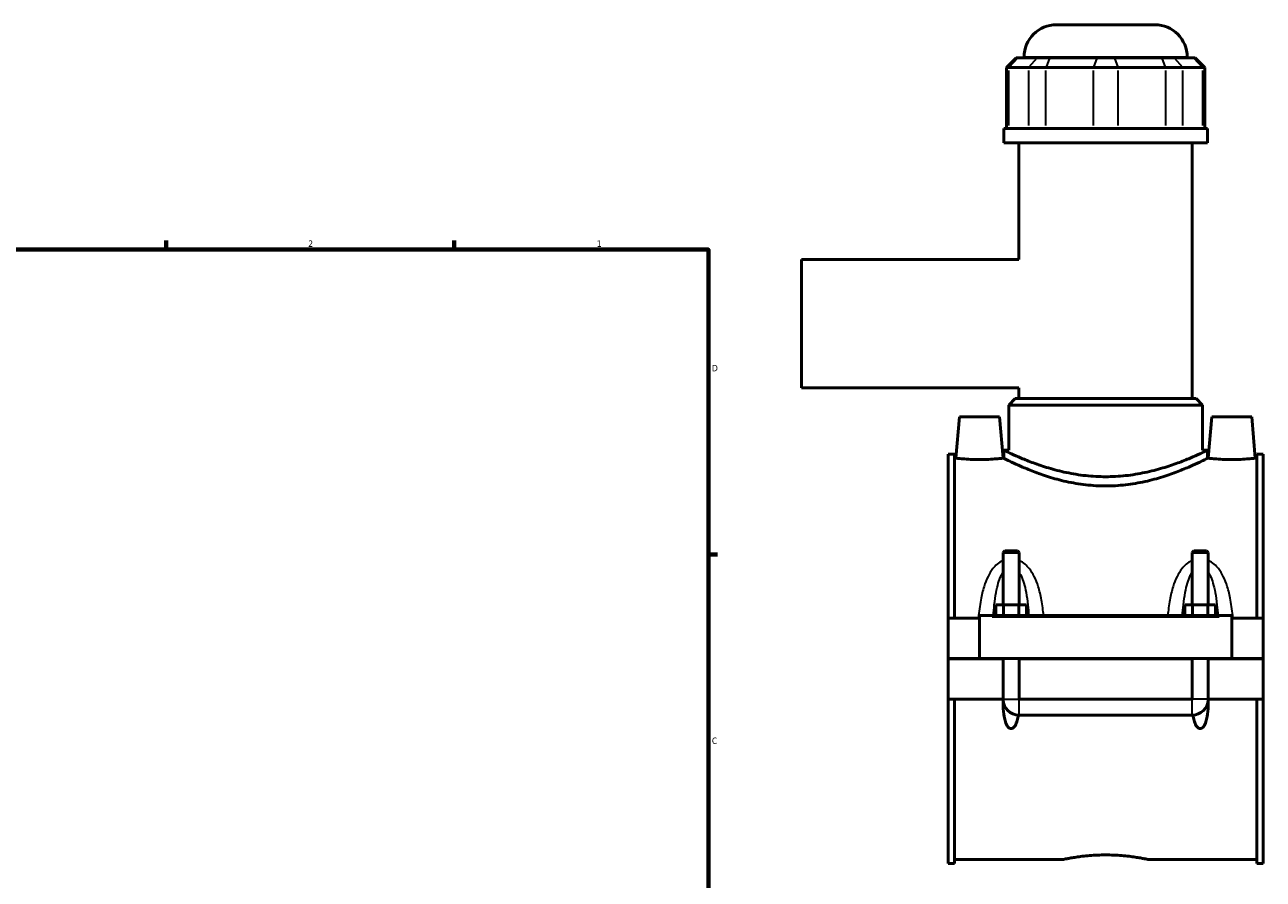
# Model space of a CAD drawing. Header units: inches. Extents: x -2.4 to 49.2, y -2 to 48.6.
# Tile 9 of 10: x 23.4 to 41.7, y 11.7 to 24.3. Entities that reach past the tile are written whole.
import ezdxf

# ---------------------------------------------------------------- set-up
doc = ezdxf.new("R2010")
doc.units = ezdxf.units.IN
doc.header["$MEASUREMENT"] = 0
for name, color, linetype, lineweight in [('Border (ANSI)', 7, 'Continuous', 70), ('Visible (ANSI)', 7, 'Continuous', 50), ('Visible Narrow (ANSI)', 7, 'Continuous', 35)]:
    doc.layers.add(name, color=color, linetype=linetype, lineweight=lineweight)
doc.styles.add('Note Text (ANSI)', font='tahoma.ttf')

# ---------------------------------------------------------------- blocks, each defined once
blk = doc.blocks.new('Borders Default Border')
at = {"layer": 'Border (ANSI)'}
for p, q in [((25.5, 21), (25.5, 21.134)), ((29.75, 21), (29.75, 21.134)), ((33.5, 16.5), (33.634, 16.5))]:
    blk.add_line(p, q, dxfattribs=at)
at = {"layer": 'Border (ANSI)', "flags": 128}
blk.add_lwpolyline([(0.5, 1), (0.5, 21), (33.5, 21), (33.5, 1), (0.5, 1)], dxfattribs=at)
at = {"layer": 'Border (ANSI)', "color": 5, "true_color": 0x0000ff, "char_height": 0.0945, "attachment_point": 7, "style": 'Note Text (ANSI)'}
for s, insert in [('2', (27.596, 21.04)), ('1', (31.854, 21.04)), ('D', (33.553, 19.203)), ('C', (33.552, 13.701))]:
    blk.add_mtext(s, dxfattribs=dict(at, insert=insert))

msp = doc.modelspace()

# ---------------------------------------------------------------- linework, layer by layer
at = {"layer": 'Visible (ANSI)'}
for p, q in [((38.6355, 24.3184), (40.0872, 24.3184)), ((38.0397, 23.8305), (37.8964, 23.6872)), ((38.0397, 23.8305), (38.0651, 23.8305)), ((38.3543, 23.8305), (38.0651, 23.8305)), ((38.1579, 23.8305), (38.1579, 23.8408)), ((38.3543, 23.8305), (38.5352, 23.8305)), ((39.2334, 23.8305), (38.5352, 23.8305)), ((39.2334, 23.8305), (39.4893, 23.8305)), ((40.1875, 23.8305), (39.4893, 23.8305)), ((40.1875, 23.8305), (40.3684, 23.8305)), ((40.6576, 23.8305), (40.3684, 23.8305)), ((40.5648, 23.8305), (40.5648, 23.8408)), ((40.6576, 23.8305), (40.683, 23.8305)), ((40.683, 23.8305), (40.8263, 23.6872)), ((37.9327, 23.6872), (37.8964, 23.6872)), ((37.8964, 23.6872), (37.8964, 22.785)), ((37.9327, 23.6872), (38.2219, 23.6872)), ((38.4804, 23.6872), (38.2219, 23.6872)), ((38.4804, 23.6872), (39.1786, 23.6872)), ((39.5441, 23.6872), (39.1786, 23.6872)), ((39.5441, 23.6872), (40.2423, 23.6872)), ((40.5008, 23.6872), (40.2423, 23.6872)), ((40.5008, 23.6872), (40.79, 23.6872)), ((40.8263, 23.6872), (40.79, 23.6872)), ((40.8263, 23.6872), (40.8263, 22.785)), ((40.8657, 22.785), (37.857, 22.785)), ((37.857, 22.5759), (37.857, 22.785)), ((40.8657, 22.5759), (40.8657, 22.785)), ((40.8657, 22.5759), (37.857, 22.5759)), ((38.0827, 20.8553), (38.0827, 22.5759)), ((40.64, 18.8002), (40.64, 22.5759)), ((34.8713, 20.8553), (34.8713, 18.9616)), ((38.0827, 20.8553), (34.8713, 20.8553)), ((38.0827, 18.9616), (34.8713, 18.9616)), ((38.0827, 18.8002), (38.0827, 18.9616)), ((38.0278, 18.8002), (37.9323, 18.7047)), ((40.7904, 18.7047), (37.9323, 18.7047)), ((37.9323, 18.0399), (37.9323, 18.7047)), ((38.0278, 18.8002), (40.6949, 18.8002)), ((40.6949, 18.8002), (40.7904, 18.7047)), ((40.7904, 18.0399), (40.7904, 18.7047)), ((37.2061, 18.5295), (37.1529, 17.9215)), ((37.7966, 18.5295), (37.2061, 18.5295)), ((37.7966, 18.5295), (37.8498, 17.9215)), ((40.9261, 18.5295), (40.8729, 17.9215)), ((40.9261, 18.5295), (41.5166, 18.5295)), ((41.5166, 18.5295), (41.5698, 17.9215)), ((37.0363, 17.9807), (37.0363, 15.5576)), ((37.0363, 17.9807), (37.1293, 17.9807)), ((37.1293, 15.5576), (37.1293, 17.9807)), ((37.1529, 17.9215), (37.1293, 17.9215)), ((37.857, 17.9215), (37.8498, 17.9215)), ((37.857, 18.0399), (37.857, 17.9215)), ((37.857, 18.0399), (37.9323, 18.0399)), ((40.7904, 18.0399), (40.8657, 18.0399)), ((40.8657, 18.0399), (40.8657, 17.9215)), ((40.8729, 17.9215), (40.8657, 17.9215)), ((41.5933, 17.9215), (41.5698, 17.9215)), ((41.5933, 15.5576), (41.5933, 17.9807)), ((41.5933, 17.9807), (41.6863, 17.9807)), ((41.6863, 17.9807), (41.6863, 15.5576)), ((37.8719, 16.5544), (37.8482, 16.5308)), ((38.0845, 16.5308), (37.8482, 16.5308)), ((37.8482, 16.5308), (37.8482, 15.7544)), ((37.8719, 16.5544), (38.0608, 16.5544)), ((38.0608, 16.5544), (38.0845, 16.5308)), ((38.0845, 16.5308), (38.0845, 15.7544)), ((40.6619, 16.5544), (40.6382, 16.5308)), ((40.8745, 16.5308), (40.6382, 16.5308)), ((40.6382, 15.7544), (40.6382, 16.5308)), ((40.6619, 16.5544), (40.8508, 16.5544)), ((40.8508, 16.5544), (40.8745, 16.5308)), ((40.8745, 15.7544), (40.8745, 16.5308)), ((37.739, 15.5969), (37.739, 15.7544)), ((37.739, 15.7544), (37.8527, 15.7544)), ((37.8527, 15.5969), (37.8527, 15.7544)), ((37.8527, 15.7544), (38.08, 15.7544)), ((38.08, 15.5969), (38.08, 15.7544)), ((38.08, 15.7544), (38.1936, 15.7544)), ((38.1936, 15.5969), (38.1936, 15.7544)), ((40.529, 15.5969), (40.529, 15.7544)), ((40.529, 15.7544), (40.6427, 15.7544)), ((40.6427, 15.5969), (40.6427, 15.7544)), ((40.6427, 15.7544), (40.87, 15.7544)), ((40.87, 15.5969), (40.87, 15.7544)), ((40.87, 15.7544), (40.9836, 15.7544)), ((40.9836, 15.5969), (40.9836, 15.7544)), ((37.5013, 15.5576), (37.0363, 15.5576)), ((37.0363, 14.9626), (37.0363, 15.5576)), ((37.5013, 15.5772), (37.5013, 15.5969)), ((41.2213, 15.5969), (37.5013, 15.5969)), ((37.5013, 14.9626), (37.5013, 15.5772)), ((41.2213, 15.5969), (41.2213, 15.5772)), ((41.2213, 15.5772), (41.2213, 14.9626)), ((41.6863, 15.5576), (41.2213, 15.5576)), ((41.6863, 15.5576), (41.6863, 14.9626)), ((37.0363, 14.9626), (37.5013, 14.9626)), ((37.0363, 14.3637), (37.0363, 14.9586)), ((37.8482, 14.9586), (37.0363, 14.9586)), ((41.2213, 14.9626), (37.5013, 14.9626)), ((37.8482, 14.9626), (37.8482, 14.9586)), ((37.8482, 14.3637), (37.8482, 14.9586)), ((38.0845, 14.9626), (38.0845, 14.9586)), ((38.0845, 14.9586), (38.0845, 14.3637)), ((40.6382, 14.9586), (38.0845, 14.9586)), ((40.6382, 14.9586), (40.6382, 14.9626)), ((40.6382, 14.3637), (40.6382, 14.9586)), ((40.8745, 14.9586), (40.8745, 14.9626)), ((40.8745, 14.9586), (40.8745, 14.3637)), ((41.6863, 14.9586), (40.8745, 14.9586)), ((41.2213, 14.9626), (41.6863, 14.9626)), ((41.6863, 14.9586), (41.6863, 14.3637)), ((37.8482, 14.3637), (37.0363, 14.3637)), ((37.0363, 14.3637), (37.0363, 11.9405)), ((37.1293, 11.9405), (37.1293, 14.3637)), ((37.8484, 14.3637), (37.8482, 14.3637)), ((38.0845, 14.3637), (38.0843, 14.3637)), ((40.6382, 14.3637), (38.0845, 14.3637)), ((38.0845, 14.3635), (40.6382, 14.3635)), ((40.6384, 14.3637), (40.6382, 14.3637)), ((40.8745, 14.3637), (40.8743, 14.3637)), ((41.6863, 14.3637), (40.8745, 14.3637)), ((41.5933, 11.9405), (41.5933, 14.3637)), ((41.6863, 14.3637), (41.6863, 11.9405)), ((38.0845, 14.1274), (40.6382, 14.1274)), ((37.0363, 11.9405), (37.1293, 11.9405)), ((38.744, 11.9997), (37.1293, 11.9997)), ((41.5933, 11.9997), (39.9787, 11.9997)), ((41.5933, 11.9405), (41.6863, 11.9405))]:
    msp.add_line(p, q, dxfattribs=at)
for centre, radius, start, end in [((38.6355, 23.8408), 0.4776, 90, 180), ((40.0872, 23.8408), 0.4776, 0, 90), ((38.0845, 14.3637), 0.2362, 181.6682, 270), ((40.6382, 14.3637), 0.2362, 270, 358.3318)]:
    msp.add_arc(centre, radius, start, end, dxfattribs=at)
for points, knots in [([(37.5013, 17.9007), (37.4574, 17.9007), (37.4106, 17.9018), (37.3246, 17.9057), (37.2854, 17.9085), (37.2237, 17.9137), (37.197, 17.9165), (37.1616, 17.9204), (37.1529, 17.9215), (37.1529, 17.9215)], [2.6769617, 2.6769617, 2.6769617, 2.6769617, 3.0117837, 3.0117837, 3.3466057, 3.3466057, 3.6810242, 3.6810242, 4.0154426, 4.0154426, 4.0154426, 4.0154426]), ([(37.8498, 17.9215), (37.8498, 17.9215), (37.8411, 17.9204), (37.8057, 17.9165), (37.779, 17.9137), (37.7173, 17.9085), (37.6781, 17.9057), (37.5921, 17.9018), (37.5453, 17.9007), (37.5013, 17.9007)], [6.6924044, 6.6924044, 6.6924044, 6.6924044, 7.0268228, 7.0268228, 7.3612413, 7.3612413, 7.6960633, 7.6960633, 8.0308852, 8.0308852, 8.0308852, 8.0308852]), ([(39.3613, 17.6475), (39.265, 17.6475), (39.1659, 17.6528), (38.9702, 17.674), (38.8735, 17.6899), (38.6888, 17.7289), (38.6007, 17.752), (38.4381, 17.8006), (38.3636, 17.8261), (38.2318, 17.8746), (38.1698, 17.8994), (38.0599, 17.9456), (38.0121, 17.967), (37.9348, 18.0025), (37.9053, 18.0166), (37.8664, 18.0353), (37.857, 18.0399), (37.857, 18.0399)], [11.7376621, 11.7376621, 11.7376621, 11.7376621, 12.4721667, 12.4721667, 13.2066712, 13.2066712, 13.9411758, 13.9411758, 14.6756803, 14.6756803, 15.4083835, 15.4083835, 16.1410868, 16.1410868, 16.87379, 16.87379, 17.6064932, 17.6064932, 17.6064932, 17.6064932]), ([(39.3613, 17.5109), (39.2648, 17.5109), (39.1656, 17.5165), (38.9698, 17.5389), (38.873, 17.5556), (38.6884, 17.5966), (38.6004, 17.6208), (38.438, 17.6718), (38.3635, 17.6984), (38.2319, 17.7491), (38.17, 17.775), (38.0601, 17.8232), (38.0123, 17.8455), (37.9349, 17.8825), (37.9054, 17.8972), (37.8664, 17.9167), (37.857, 17.9215), (37.857, 17.9215)], [0, 0, 0, 0, 0.7360029, 0.7360029, 1.4720058, 1.4720058, 2.2080088, 2.2080088, 2.9440117, 2.9440117, 3.6778556, 3.6778556, 4.4116995, 4.4116995, 5.1455435, 5.1455435, 5.8793874, 5.8793874, 5.8793874, 5.8793874]), ([(40.8657, 18.0399), (40.8657, 18.0399), (40.8563, 18.0353), (40.8174, 18.0166), (40.7879, 18.0025), (40.7106, 17.967), (40.6628, 17.9456), (40.5529, 17.8994), (40.4909, 17.8746), (40.3591, 17.8261), (40.2846, 17.8006), (40.122, 17.752), (40.0339, 17.7289), (39.8492, 17.6899), (39.7525, 17.674), (39.5567, 17.6528), (39.4577, 17.6475), (39.3613, 17.6475)], [5.8688311, 5.8688311, 5.8688311, 5.8688311, 6.6015343, 6.6015343, 7.3342375, 7.3342375, 8.0669407, 8.0669407, 8.7996439, 8.7996439, 9.5341484, 9.5341484, 10.268653, 10.268653, 11.0031576, 11.0031576, 11.7376621, 11.7376621, 11.7376621, 11.7376621]), ([(40.8657, 17.9215), (40.8657, 17.9215), (40.8563, 17.9167), (40.8173, 17.8972), (40.7878, 17.8825), (40.7104, 17.8455), (40.6626, 17.8232), (40.5527, 17.775), (40.4908, 17.7491), (40.3592, 17.6984), (40.2847, 17.6718), (40.1223, 17.6208), (40.0343, 17.5966), (39.8497, 17.5556), (39.7529, 17.5389), (39.5571, 17.5165), (39.4579, 17.5109), (39.3613, 17.5109)], [17.6381622, 17.6381622, 17.6381622, 17.6381622, 18.3720061, 18.3720061, 19.1058501, 19.1058501, 19.839694, 19.839694, 20.5735379, 20.5735379, 21.3095408, 21.3095408, 22.0455438, 22.0455438, 22.7815467, 22.7815467, 23.5175496, 23.5175496, 23.5175496, 23.5175496]), ([(41.2213, 17.9007), (41.1774, 17.9007), (41.1306, 17.9018), (41.0446, 17.9057), (41.0054, 17.9085), (40.9437, 17.9137), (40.917, 17.9165), (40.8816, 17.9204), (40.8729, 17.9215), (40.8729, 17.9215)], [0, 0, 0, 0, 0.334822, 0.334822, 0.669644, 0.669644, 1.0040624, 1.0040624, 1.3384809, 1.3384809, 1.3384809, 1.3384809]), ([(41.5698, 17.9215), (41.5698, 17.9215), (41.5611, 17.9204), (41.5257, 17.9165), (41.499, 17.9137), (41.4373, 17.9085), (41.3981, 17.9057), (41.3121, 17.9018), (41.2653, 17.9007), (41.2213, 17.9007)], [4.0154426, 4.0154426, 4.0154426, 4.0154426, 4.3498611, 4.3498611, 4.6842795, 4.6842795, 5.0191015, 5.0191015, 5.3539235, 5.3539235, 5.3539235, 5.3539235]), ([(38.0722, 14.1278), (38.0712, 14.1209), (38.0701, 14.1141), (38.0646, 14.0818), (38.0585, 14.0542), (38.0409, 14.0015), (38.0299, 13.9763), (38.0075, 13.9496), (38.0005, 13.9428), (37.9885, 13.9354), (37.9843, 13.9334), (37.9755, 13.9306), (37.9709, 13.9299), (37.9618, 13.9299), (37.9572, 13.9306), (37.9484, 13.9334), (37.9442, 13.9354), (37.9322, 13.9428), (37.9252, 13.9496), (37.9028, 13.9763), (37.8918, 14.0015), (37.8742, 14.0542), (37.8681, 14.0818), (37.8553, 14.1566), (37.8512, 14.2088), (37.8482, 14.2958), (37.848, 14.3296), (37.8484, 14.3637)], [1.5354225, 1.5354225, 1.5354225, 1.5354225, 1.5899032, 1.5899032, 1.7955836, 1.7955836, 2.001264, 2.001264, 2.0711221, 2.0711221, 2.1060511, 2.1060511, 2.1409802, 2.1409802, 2.1759093, 2.1759093, 2.2108383, 2.2108383, 2.2806964, 2.2806964, 2.4863768, 2.4863768, 2.6920572, 2.6920572, 3.089533, 3.089533, 3.3339319, 3.3339319, 3.3339319, 3.3339319]), ([(38.0843, 14.3637), (38.0843, 14.3637), (38.0843, 14.3636), (38.0843, 14.3636), (38.0843, 14.3636), (38.0843, 14.3636), (38.0843, 14.3635), (38.0844, 14.3635), (38.0844, 14.3635), (38.0844, 14.3635), (38.0844, 14.3635), (38.0845, 14.3635)], [0.00008457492, 0.00008457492, 0.00008457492, 0.00008457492, 0.00017244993, 0.00017244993, 0.00034435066, 0.00034435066, 0.00051321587, 0.00051321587, 0.00063524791, 0.00063524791, 0.00075680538, 0.00075680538, 0.00075680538, 0.00075680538]), ([(40.6382, 14.3635), (40.6383, 14.3635), (40.6383, 14.3635), (40.6383, 14.3635), (40.6383, 14.3635), (40.6384, 14.3636), (40.6384, 14.3636), (40.6384, 14.3636), (40.6384, 14.3636), (40.6384, 14.3637), (40.6384, 14.3637), (40.6384, 14.3637)], [0, 0, 0, 0, 0.0001629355, 0.0001629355, 0.00032776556, 0.00032776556, 0.00049627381, 0.00049627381, 0.00062596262, 0.00062596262, 0.0006718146, 0.0006718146, 0.0006718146, 0.0006718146]), ([(40.8743, 14.3637), (40.8747, 14.3296), (40.8744, 14.2958), (40.8715, 14.2088), (40.8674, 14.1566), (40.8546, 14.0818), (40.8485, 14.0542), (40.8309, 14.0015), (40.8199, 13.9763), (40.7975, 13.9496), (40.7905, 13.9428), (40.7785, 13.9354), (40.7743, 13.9334), (40.7655, 13.9306), (40.7609, 13.9299), (40.7518, 13.9299), (40.7472, 13.9306), (40.7384, 13.9334), (40.7342, 13.9354), (40.7222, 13.9428), (40.7152, 13.9496), (40.6928, 13.9763), (40.6818, 14.0015), (40.6642, 14.0542), (40.6581, 14.0818), (40.6526, 14.1141), (40.6515, 14.1209), (40.6505, 14.1278)], [0.9480285, 0.9480285, 0.9480285, 0.9480285, 1.1924274, 1.1924274, 1.5899032, 1.5899032, 1.7955836, 1.7955836, 2.001264, 2.001264, 2.0711221, 2.0711221, 2.1060511, 2.1060511, 2.1409802, 2.1409802, 2.1759093, 2.1759093, 2.2108383, 2.2108383, 2.2806964, 2.2806964, 2.4863768, 2.4863768, 2.6920572, 2.6920572, 2.7465379, 2.7465379, 2.7465379, 2.7465379]), ([(38.744, 11.9997), (38.744, 11.9997), (38.7478, 12.0005), (38.7634, 12.0037), (38.7754, 12.0062), (38.8069, 12.0123), (38.8265, 12.0159), (38.8718, 12.0238), (38.8975, 12.028), (38.9522, 12.0362), (38.9831, 12.0404), (39.0504, 12.0484), (39.0868, 12.0521), (39.1628, 12.0583), (39.2025, 12.0607), (39.2823, 12.064), (39.3225, 12.0648), (39.3613, 12.0648)], [7.1102273, 7.1102273, 7.1102273, 7.1102273, 7.4064769, 7.4064769, 7.7027265, 7.7027265, 7.9989762, 7.9989762, 8.2952258, 8.2952258, 8.5914951, 8.5914951, 8.8877644, 8.8877644, 9.1840337, 9.1840337, 9.480303, 9.480303, 9.480303, 9.480303]), ([(39.3613, 12.0648), (39.4002, 12.0648), (39.4404, 12.064), (39.5202, 12.0607), (39.5599, 12.0583), (39.6359, 12.0521), (39.6723, 12.0484), (39.7396, 12.0404), (39.7705, 12.0362), (39.8252, 12.028), (39.8509, 12.0238), (39.8962, 12.0159), (39.9158, 12.0123), (39.9473, 12.0062), (39.9593, 12.0037), (39.9749, 12.0005), (39.9787, 11.9997), (39.9787, 11.9997)], [0, 0, 0, 0, 0.2962693, 0.2962693, 0.5925386, 0.5925386, 0.8888079, 0.8888079, 1.1850772, 1.1850772, 1.4813269, 1.4813269, 1.7775765, 1.7775765, 2.0738261, 2.0738261, 2.3700758, 2.3700758, 2.3700758, 2.3700758])]:
    msp.add_open_spline(points, degree=3, knots=knots, dxfattribs=at)
at = {"layer": 'Visible Narrow (ANSI)'}
for p, q in [((38.0585, 23.8233), (37.9394, 23.6944)), ((40.55, 23.8408), (38.1727, 23.8408)), ((38.3477, 23.8233), (38.2286, 23.6944)), ((38.5325, 23.8233), (38.4831, 23.6944)), ((39.2307, 23.8233), (39.1813, 23.6944)), ((39.492, 23.8233), (39.5414, 23.6944)), ((40.1902, 23.8233), (40.2396, 23.6944)), ((40.375, 23.8233), (40.4941, 23.6944)), ((40.6642, 23.8233), (40.7833, 23.6944)), ((37.9327, 22.8301), (37.9327, 23.6421)), ((38.2219, 23.6421), (38.2219, 22.8301)), ((38.4804, 22.8301), (38.4804, 23.6421)), ((39.1786, 23.6421), (39.1786, 22.8301)), ((39.5441, 22.8301), (39.5441, 23.6421)), ((40.2423, 23.6421), (40.2423, 22.8301)), ((40.5008, 22.8301), (40.5008, 23.6421)), ((40.79, 23.6421), (40.79, 22.8301)), ((37.6873, 15.5772), (41.0353, 15.5772)), ((37.8507, 14.3637), (38.082, 14.3637)), ((38.0845, 14.1288), (38.0845, 14.3611)), ((40.6382, 14.1288), (40.6382, 14.3611)), ((40.872, 14.3637), (40.6407, 14.3637))]:
    msp.add_line(p, q, dxfattribs=at)
for points, knots in [([(37.8482, 16.4113), (37.847, 16.4108), (37.8457, 16.4102), (37.8134, 16.3955), (37.7848, 16.3766), (37.7367, 16.3353), (37.7165, 16.3137), (37.6698, 16.2551), (37.646, 16.216), (37.6019, 16.1275), (37.5826, 16.0774), (37.5463, 15.9616), (37.5308, 15.8949), (37.5028, 15.7415), (37.492, 15.6542), (37.4837, 15.563), (37.4835, 15.5603), (37.4832, 15.5576)], [-2.91631, -2.91631, -2.91631, -2.91631, -2.9057351, -2.9057351, -2.6429847, -2.6429847, -2.4141741, -2.4141741, -2.0619055, -2.0619055, -1.655762, -1.655762, -1.1484926, -1.1484926, -0.5126176, -0.5126176, -0.4929592, -0.4929592, -0.4929592, -0.4929592]), ([(38.4458, 15.5969), (38.4381, 15.6747), (38.428, 15.7516), (38.4019, 15.8949), (38.3864, 15.9616), (38.3501, 16.0774), (38.3308, 16.1275), (38.2867, 16.216), (38.2629, 16.2551), (38.2162, 16.3137), (38.196, 16.3353), (38.1479, 16.3766), (38.1193, 16.3955), (38.087, 16.4102), (38.0857, 16.4108), (38.0845, 16.4113)], [-5.8652202, -5.8652202, -5.8652202, -5.8652202, -5.3041773, -5.3041773, -4.7969079, -4.7969079, -4.3907644, -4.3907644, -4.0384958, -4.0384958, -3.8096852, -3.8096852, -3.5469348, -3.5469348, -3.5363599, -3.5363599, -3.5363599, -3.5363599]), ([(40.6382, 16.4113), (40.637, 16.4108), (40.6357, 16.4102), (40.6034, 16.3955), (40.5748, 16.3766), (40.5267, 16.3353), (40.5065, 16.3137), (40.4598, 16.2551), (40.436, 16.216), (40.3919, 16.1275), (40.3726, 16.0774), (40.3363, 15.9616), (40.3208, 15.8949), (40.2947, 15.7516), (40.2846, 15.6747), (40.2769, 15.5969)], [-2.9164321, -2.9164321, -2.9164321, -2.9164321, -2.9058572, -2.9058572, -2.6431064, -2.6431064, -2.4142953, -2.4142953, -2.0620262, -2.0620262, -1.6558824, -1.6558824, -1.1486125, -1.1486125, -0.5875717, -0.5875717, -0.5875717, -0.5875717]), ([(41.2395, 15.5576), (41.2392, 15.5603), (41.239, 15.563), (41.2307, 15.6542), (41.2199, 15.7415), (41.1919, 15.8949), (41.1764, 15.9616), (41.1401, 16.0774), (41.1208, 16.1275), (41.0767, 16.216), (41.0529, 16.2551), (41.0062, 16.3137), (40.986, 16.3353), (40.9379, 16.3766), (40.9093, 16.3955), (40.877, 16.4102), (40.8757, 16.4108), (40.8745, 16.4113)], [-5.9598327, -5.9598327, -5.9598327, -5.9598327, -5.9401767, -5.9401767, -5.3043015, -5.3043015, -4.7970316, -4.7970316, -4.3908878, -4.3908878, -4.0386187, -4.0386187, -3.8098076, -3.8098076, -3.5470568, -3.5470568, -3.5364819, -3.5364819, -3.5364819, -3.5364819]), ([(37.7046, 15.5969), (37.7083, 15.6509), (37.7129, 15.7044), (37.7255, 15.8195), (37.7341, 15.8808), (37.7542, 15.9874), (37.7648, 16.0334), (37.7892, 16.1148), (37.8024, 16.1507), (37.8272, 16.2026), (37.8373, 16.2206), (37.8482, 16.237)], [0.7220836, 0.7220836, 0.7220836, 0.7220836, 1.1484926, 1.1484926, 1.655762, 1.655762, 2.0619055, 2.0619055, 2.4141741, 2.4141741, 2.6210483, 2.6210483, 2.6210483, 2.6210483]), ([(38.0845, 16.237), (38.0954, 16.2206), (38.1055, 16.2026), (38.1303, 16.1507), (38.1435, 16.1148), (38.1679, 16.0334), (38.1785, 15.9874), (38.1986, 15.8808), (38.2071, 15.8195), (38.2198, 15.7044), (38.2244, 15.6509), (38.2281, 15.5969)], [3.8316215, 3.8316215, 3.8316215, 3.8316215, 4.0384958, 4.0384958, 4.3907644, 4.3907644, 4.7969079, 4.7969079, 5.3041773, 5.3041773, 5.7305863, 5.7305863, 5.7305863, 5.7305863]), ([(40.4946, 15.5969), (40.4983, 15.6509), (40.5029, 15.7044), (40.5155, 15.8195), (40.5241, 15.8808), (40.5442, 15.9874), (40.5548, 16.0334), (40.5792, 16.1148), (40.5924, 16.1507), (40.6172, 16.2026), (40.6273, 16.2206), (40.6382, 16.237)], [0.7222057, 0.7222057, 0.7222057, 0.7222057, 1.1486125, 1.1486125, 1.6558824, 1.6558824, 2.0620262, 2.0620262, 2.4142953, 2.4142953, 2.6211704, 2.6211704, 2.6211704, 2.6211704]), ([(40.8745, 16.237), (40.8854, 16.2206), (40.8955, 16.2026), (40.9203, 16.1507), (40.9335, 16.1148), (40.9579, 16.0334), (40.9685, 15.9874), (40.9886, 15.8808), (40.9971, 15.8195), (41.0098, 15.7044), (41.0144, 15.6509), (41.0181, 15.5969)], [3.8317436, 3.8317436, 3.8317436, 3.8317436, 4.0386187, 4.0386187, 4.3908878, 4.3908878, 4.7970316, 4.7970316, 5.3043015, 5.3043015, 5.7307083, 5.7307083, 5.7307083, 5.7307083])]:
    msp.add_open_spline(points, degree=3, knots=knots, dxfattribs=at)

# ---------------------------------------------------------------- block references
msp.add_blockref('Borders Default Border', (0, 0))

doc.saveas('drawing.dxf')
